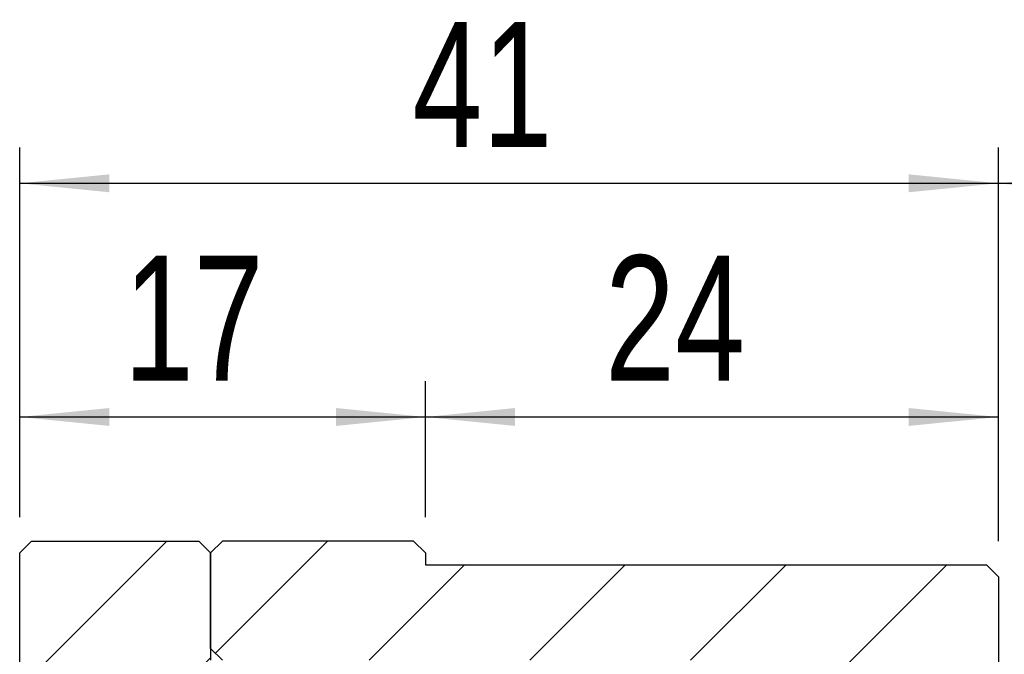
# Model space of a CAD drawing. Header units: millimetres. Extents: x 7 to 295, y 72 to 193.
# Tile 7 of 7: x 240 to 268, y 129 to 147. Entities that reach past the tile are written whole.
import ezdxf

# ---------------------------------------------------------------- set-up
doc = ezdxf.new("R2010")
doc.units = ezdxf.units.MM
doc.layers.add('FORMAT', color=7, linetype='Continuous')
doc.styles.add('SLDTEXTSTYLE0', font='TXT', dxfattribs={"width": 0.75})
doc.dimstyles.new('SLDDIMSTYLE0', dxfattribs={"dimtxt": 3.5, "dimasz": 2.5, "dimexe": 0, "dimexo": 0.0625, "dimgap": 0.875, "dimtad": 1, "dimlfac": 1.5, "dimrnd": 1e-09, "dimzin": 12, "dimdsep": 46, "dimtxsty": 'SLDTEXTSTYLE0', "dimsah": 1, "dimcen": 0.09, "dimadec": 0, "dimazin": 3, "dimtfac": 1, "dimtofl": 0, "dimtmove": 0, "dimatfit": 3, "dimfxl": 0, "dimfrac": 2, "dimtolj": 1, "dimtzin": 12, "dimarcsym": 0})
pattern_1 = [(45, (0, 0), (-2.245064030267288, 2.245064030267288), [])]

# ---------------------------------------------------------------- blocks, each defined once
blk = doc.blocks.new('_D_14')
at = {"layer": 'FORMAT', "color": 7}
for p, q in [((240.1733665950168, 132.6961320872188), (240.1733665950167, 143.0294654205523)), ((267.5066999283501, 132.0294654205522), (267.50669992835, 143.0294654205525)), ((240.1733665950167, 142.0294654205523), (267.50669992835, 142.0294654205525))]:
    blk.add_line(p, q, dxfattribs=at)
for points in [[(240.1733665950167, 142.0294654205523), (242.6733665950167, 141.7794654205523), (242.6733665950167, 142.2794654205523)], [(267.50669992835, 142.0294654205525), (265.00669992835, 142.2794654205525), (265.00669992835, 141.7794654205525)]]:
    blk.add_solid(points, dxfattribs=at)
at = {"layer": 'FORMAT', "color": 7, "insert": (251.1470351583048, 146.5412023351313), "char_height": 3.5, "attachment_point": 1, "style": 'SLDTEXTSTYLE0'}
blk.add_mtext('41', dxfattribs=at)
blk = doc.blocks.new('_D_15')
at = {"layer": 'FORMAT', "color": 7}
for p, q in [((267.5066999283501, 132.0294654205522), (267.50669992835, 143.0294654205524)), ((275.5066999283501, 127.0294654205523), (275.5066999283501, 143.0294654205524)), ((267.50669992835, 142.0294654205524), (275.5066999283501, 142.0294654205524))]:
    blk.add_line(p, q, dxfattribs=at)
for points in [[(267.50669992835, 142.0294654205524), (270.00669992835, 141.7794654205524), (270.00669992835, 142.2794654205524)], [(275.5066999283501, 142.0294654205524), (273.0066999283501, 142.2794654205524), (273.0066999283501, 141.7794654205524)]]:
    blk.add_solid(points, dxfattribs=at)
at = {"layer": 'FORMAT', "color": 7, "insert": (269.0299159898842, 146.5412023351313), "char_height": 3.5, "attachment_point": 1, "style": 'SLDTEXTSTYLE0'}
blk.add_mtext('12', dxfattribs=at)
blk = doc.blocks.new('_D_16')
at = {"layer": 'FORMAT', "color": 7}
for p, q in [((240.1733665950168, 132.6961320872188), (240.1733665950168, 136.4972064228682)), ((251.5066999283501, 132.6961320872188), (251.50669992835, 136.4972064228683)), ((240.1733665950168, 135.4972064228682), (251.50669992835, 135.4972064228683))]:
    blk.add_line(p, q, dxfattribs=at)
for points in [[(240.1733665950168, 135.4972064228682), (242.6733665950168, 135.2472064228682), (242.6733665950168, 135.7472064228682)], [(251.50669992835, 135.4972064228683), (249.00669992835, 135.7472064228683), (249.00669992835, 135.2472064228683)]]:
    blk.add_solid(points, dxfattribs=at)
at = {"layer": 'FORMAT', "color": 7, "insert": (243.0815128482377, 140.0089433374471), "char_height": 3.5, "attachment_point": 1, "style": 'SLDTEXTSTYLE0'}
blk.add_mtext('17', dxfattribs=at)
blk = doc.blocks.new('_D_17')
at = {"layer": 'FORMAT', "color": 7}
for p, q in [((251.5066999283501, 132.6961320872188), (251.5066999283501, 136.4972064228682)), ((267.5066999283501, 132.0294654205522), (267.5066999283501, 136.4972064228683)), ((251.5066999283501, 135.4972064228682), (267.5066999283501, 135.4972064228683))]:
    blk.add_line(p, q, dxfattribs=at)
for points in [[(251.5066999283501, 135.4972064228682), (254.0066999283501, 135.2472064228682), (254.0066999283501, 135.7472064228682)], [(267.5066999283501, 135.4972064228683), (265.0066999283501, 135.7472064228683), (265.0066999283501, 135.2472064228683)]]:
    blk.add_solid(points, dxfattribs=at)
at = {"layer": 'FORMAT', "color": 7, "insert": (256.522662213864, 140.0089433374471), "char_height": 3.5, "attachment_point": 1, "style": 'SLDTEXTSTYLE0'}
blk.add_mtext('24', dxfattribs=at)

msp = doc.modelspace()

# ---------------------------------------------------------------- hatches: boundary and pattern name
at = {"layer": 'FORMAT', "linetype": 'Continuous', "lineweight": 18}
h = msp.add_hatch(dxfattribs=at)
h.set_pattern_fill('ANSI31', color=256, style=0)
h.set_pattern_definition(pattern_1)
h.paths.add_polyline_path([(240.5066999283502, 126.6961320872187), (245.5066999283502, 126.6961320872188), (245.5066999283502, 126.3627987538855), (246.1733665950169, 126.3627987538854), (246.8400332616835, 127.0294654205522), (246.8400332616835, 128.3627987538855), (246.5066999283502, 128.6961320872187), (245.5066999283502, 128.6961320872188), (245.5066999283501, 131.6961320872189), (245.1733665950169, 132.0294654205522), (240.5066999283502, 132.0294654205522), (240.1733665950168, 131.6961320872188), (240.1733665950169, 127.0294654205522)], flags=0)
h = msp.add_hatch(dxfattribs=at)
h.set_pattern_fill('ANSI31', color=256, style=0)
h.set_pattern_definition(pattern_1)
h.paths.add_polyline_path([(263.5066999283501, 126.6961320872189), (267.1733665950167, 126.6961320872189), (267.5066999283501, 127.0294654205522), (267.5066999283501, 131.0294654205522), (267.1733665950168, 131.3627987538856), (251.5066999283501, 131.3627987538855), (251.5066999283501, 131.6961320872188), (251.1733665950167, 132.0294654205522), (245.8400332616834, 132.0294654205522), (245.5066999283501, 131.6961320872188), (245.5066999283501, 129.0294654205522), (245.8400332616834, 128.6961320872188), (262.8400332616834, 128.6961320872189), (262.8400332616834, 126.3627987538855), (263.5066999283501, 126.3627987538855)], flags=0)

# ---------------------------------------------------------------- linework, layer by layer
at = {"color": 7, "linetype": 'Continuous', "lineweight": 25}
for p, q in [((240.1733665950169, 131.6961320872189), (240.5066999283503, 132.0294654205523)), ((240.5066999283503, 132.0294654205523), (245.1733665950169, 132.0294654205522)), ((245.1733665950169, 132.0294654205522), (245.5066999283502, 131.6961320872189)), ((245.5066999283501, 131.6961320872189), (245.8400332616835, 132.0294654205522)), ((251.1733665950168, 132.0294654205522), (245.8400332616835, 132.0294654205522)), ((251.1733665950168, 132.0294654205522), (251.5066999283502, 131.6961320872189)), ((240.1733665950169, 127.0294654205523), (240.1733665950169, 131.6961320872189)), ((245.5066999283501, 129.0294654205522), (245.5066999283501, 131.6961320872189)), ((245.5066999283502, 131.6961320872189), (245.5066999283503, 128.6961320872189)), ((251.5066999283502, 131.6961320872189), (251.5066999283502, 131.3627987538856)), ((251.5066999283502, 131.3627987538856), (267.1733665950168, 131.3627987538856)), ((267.1733665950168, 131.3627987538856), (267.5066999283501, 131.0294654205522)), ((267.5066999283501, 131.0294654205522), (267.5066999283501, 127.0294654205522)), ((245.8400332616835, 128.6961320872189), (245.5066999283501, 129.0294654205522))]:
    msp.add_line(p, q, dxfattribs=at)

# ---------------------------------------------------------------- dimensions: what is measured, and where the dimension line sits
at = {"layer": 'FORMAT', "color": 7}
for base, p1, p2, angle, picture, middle in [((275.5066999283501, 142.0294654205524), (267.5066999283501, 131.0294654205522), (275.5066999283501, 126.0294654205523), 4.071109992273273e-13, '_D_15', (271.616027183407, 142.0294654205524)), ((267.50669992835, 142.0294654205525), (240.1733665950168, 131.6961320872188), (267.5066999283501, 131.0294654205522), 4.170405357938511e-13, '_D_14', (253.7331463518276, 142.0294654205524)), ((251.50669992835, 135.4972064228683), (240.1733665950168, 131.6961320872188), (251.5066999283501, 131.6961320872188), 4.310587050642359e-13, '_D_16', (245.6676240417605, 135.4972064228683)), ((267.5066999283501, 135.4972064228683), (251.5066999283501, 131.6961320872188), (267.5066999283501, 131.0294654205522), 2.035554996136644e-13, '_D_17', (259.1087734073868, 135.4972064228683))]:
    dim = msp.add_linear_dim(base=base, p1=p1, p2=p2, angle=angle, dimstyle='SLDDIMSTYLE0', dxfattribs=at)
    dim.commit()
    dim.dimension.update_dxf_attribs({"geometry": picture, "text_midpoint": middle, "dimtype": 160})

doc.saveas('drawing.dxf')
